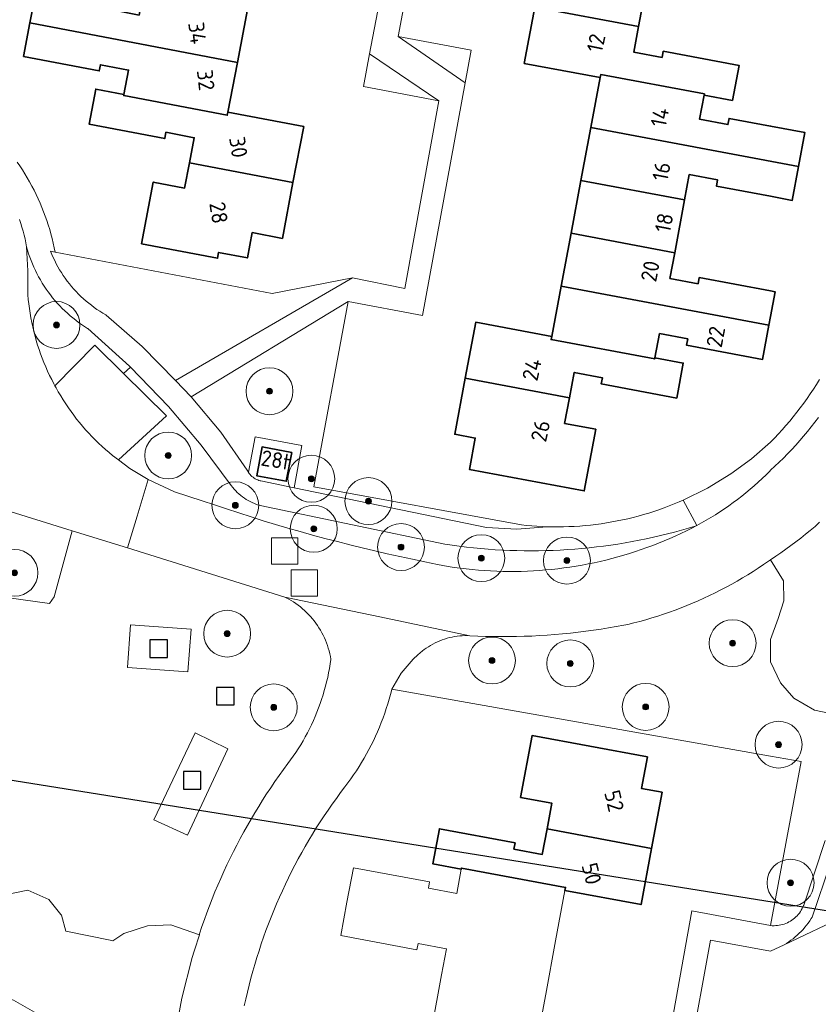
# Model space of a CAD drawing. Extents: x 154222 to 160093, y 456746 to 462495.
# Tile 194 of 254: x 158936 to 159004, y 460721 to 460805. Entities that reach past the tile are written whole.
import ezdxf
from ezdxf.enums import TextEntityAlignment as Align

# ---------------------------------------------------------------- set-up
doc = ezdxf.new("R2010")
doc.units = 0
doc.header["$LTSCALE"] = 0.75
doc.layers.get('0').update_dxf_attribs({"linetype": 'CONTINUOUS'})
doc.layers.get('DEFPOINTS').update_dxf_attribs({"linetype": 'CONTINUOUS'})
for name, color, linetype, lineweight in [('B-XX-GR-BEPLANTING_CULTUUR_BOSPLANTSOEN-GV', 252, 'CONTINUOUS', 18), ('B-XX-GR-BOOM-S', 252, 'CONTINUOUS', 25), ('B-XX-IE-MEUBILAIR_WEGMEUBILAIR-S', 252, 'CONTINUOUS', 25), ('B-XX-OG-BEBOUWING-GV', 6, 'CONTINUOUS', 35), ('B-XX-OG-BEBOUWING-T18', 1, 'CONTINUOUS', 18), ('B-XX-OG-TERREIN_CULTUURSCHEIDING-GV', 252, 'CONTINUOUS', 18), ('B-XX-OG-TERREIN_ERF-GV', 252, 'CONTINUOUS', 18), ('B-XX-OG-WATER_SLOOT-GV', 252, 'CONTINUOUS', 18), ('B-XX-RI-GWA_RIOOLPUT-S', 252, 'CONTINUOUS', 25), ('B-XX-VH-VERHARDING_HALFVERHARDING-GV', 252, 'CONTINUOUS', 18), ('B-XX-VH-VERHARDING_STRAATBAKSTEEN-GV', 252, 'CONTINUOUS', 18), ('B-XX-VH-VERHARDING_TEGEL-GV', 252, 'CONTINUOUS', 18), ('B-XX-VH-VERHARDING_TEGEL_RUBBER-GV', 252, 'CONTINUOUS', 18)]:
    doc.layers.add(name, color=color, linetype=linetype, lineweight=lineweight)
doc.styles.add('NLCS-ISO-M-T18', font='NLCS-ISO.ttf', dxfattribs={"height": 1.8})

# ---------------------------------------------------------------- blocks, each defined once
blk = doc.blocks.new('SRI-PUT_INSPECTIEPUT_RIOOLPUT-SO')
at = {"color": 0, "linetype": 'ByBlock', "lineweight": 18}
blk.add_lwpolyline([(-1.125, -1.125), (1.125, -1.125), (1.125, 1.125), (-1.125, 1.125)], close=True, dxfattribs=at)
blk = doc.blocks.new('SIE-WEG_SPEELTOESTEL-SO')
at = {"flags": 128}
blk.add_lwpolyline([(-0.75, -0.75), (0.75, -0.75), (0.75, 0.75), (-0.75, 0.75)], close=True, dxfattribs=at)
blk = doc.blocks.new('SGR-BOOM_01-SO')
at = {"linetype": 'ByBlock', "lineweight": 18}
h = blk.add_hatch(color=0, dxfattribs=at)
h.dxf.hatch_style = 1
edge = h.paths.add_edge_path()
edge.add_arc((0, 0), 0.25, 0, 360)
at = {"color": 0, "linetype": 'ByBlock', "lineweight": 18}
for radius in [2, 0.25]:
    blk.add_circle((0, 0), radius, dxfattribs=at)

msp = doc.modelspace()

# ---------------------------------------------------------------- linework, layer by layer
at = {"layer": 'B-XX-GR-BEPLANTING_CULTUUR_BOSPLANTSOEN-GV'}
for points in [[(158974.461, 460801.918), (158968.227, 460803.088), (158973.953, 460799.14)], [(158971.72, 460797.613), (158965.806, 460801.61), (158965.276, 460798.839)], [(158938.992, 460784.693), (158938.599, 460784.787), (158938.709, 460784.516), (158938.826, 460784.248), (158938.951, 460783.983), (158939.083, 460783.722), (158939.222, 460783.465), (158939.368, 460783.211), (158939.521, 460782.962), (158939.68, 460782.717), (158939.847, 460782.476), (158940.019, 460782.24), (158940.198, 460782.009), (158940.384, 460781.783), (158940.575, 460781.562), (158940.773, 460781.346), (158940.976, 460781.135), (158941.185, 460780.931), (158941.4, 460780.732), (158941.62, 460780.539), (158941.845, 460780.352), (158942.075, 460780.172), (158942.31, 460779.997), (158942.549, 460779.829), (158942.793, 460779.668), (158943.042, 460779.514), (158943.295, 460779.366), (158943.334, 460779.344), (158946.4, 460776.67), (158949.244, 460773.76), (158964.335, 460782.506), (158957.481, 460781.186)], [(158961.06, 460764.697), (158963.987, 460780.491), (158950.59, 460772.38), (158953.104, 460769.35), (158955.36, 460766.124), (158955.412, 460766.022), (158955.465, 460765.934), (158956.031, 460768.971), (158960.03, 460768.224), (158959.358, 460764.623), (158975.772, 460761.222), (158978.365, 460761.082), (158980.953, 460761.296), (158980.511, 460761.312), (158980.07, 460761.336), (158979.629, 460761.368), (158979.189, 460761.407), (158978.749, 460761.454)], [(158932.568, 460763.398), (158929.771, 460764.32), (158927.131, 460750), (158923.44, 460729.981), (158928.458, 460728.968), (158930.992, 460737.09), (158932.483, 460754.984), (158935.04, 460755.226), (158938.508, 460754.758), (158938.896, 460755.313), (158940.445, 460760.959)]]:
    msp.add_lwpolyline(points, close=True, dxfattribs=at)
for points in [[(159005.105, 460745.379), (159003.739, 460745.667), (159001.983, 460746.674), (159000.839, 460747.989), (159000, 460749.776), (158999.999, 460751.689), (159000, 460751.692), (159000.653, 460753.485), (159001.142, 460754.988), (159001.099, 460756.687), (159000.001, 460758.486), (158999.827, 460758.363), (158999.391, 460758.062), (158998.951, 460757.768), (158998.506, 460757.481), (158998.057, 460757.201), (158997.604, 460756.927), (158997.147, 460756.66), (158996.686, 460756.4), (158996.221, 460756.147), (158995.752, 460755.901), (158995.279, 460755.663), (158994.803, 460755.431), (158994.324, 460755.207), (158993.841, 460754.99), (158993.355, 460754.78), (158992.866, 460754.577), (158992.374, 460754.382), (158991.879, 460754.195), (158991.381, 460754.015), (158990.88, 460753.842), (158990.377, 460753.677), (158989.872, 460753.52), (158989.364, 460753.371), (158988.854, 460753.229), (158988.342, 460753.094), (158987.828, 460752.968), (158987.49, 460752.902), (158986.842, 460752.782), (158986.192, 460752.669), (158985.541, 460752.564), (158984.889, 460752.467), (158984.236, 460752.378), (158983.581, 460752.297), (158982.926, 460752.224), (158982.269, 460752.159), (158981.613, 460752.102), (158980.955, 460752.053), (158980.297, 460752.012), (158979.638, 460751.979), (158978.979, 460751.953), (158978.32, 460751.936), (158977.661, 460751.927), (158977.001, 460751.926), (158976.342, 460751.933), (158975.683, 460751.947), (158975.024, 460751.97), (158974.365, 460752.001), (158974.146, 460752.009), (158973.927, 460752.008), (158973.708, 460752), (158973.49, 460751.984), (158973.272, 460751.959), (158973.055, 460751.927), (158972.84, 460751.887), (158972.626, 460751.839), (158972.414, 460751.783), (158972.205, 460751.72), (158971.998, 460751.648), (158971.793, 460751.57), (158971.592, 460751.484), (158971.394, 460751.391), (158971.199, 460751.29), (158971.008, 460751.183), (158970.821, 460751.068), (158970.639, 460750.947), (158970.461, 460750.819), (158970.32, 460750.711), (158969.908, 460750.367), (158969.516, 460749.999), (158968.503, 460748.799), (158967.697, 460747.45), (159000, 460741.727), (159002.604, 460741.266), (159000.003, 460727.294), (159000.15, 460727.282), (159000.297, 460727.279), (159000.444, 460727.283), (159000.591, 460727.295), (159000.737, 460727.315), (159000.882, 460727.343), (159001.024, 460727.38), (159001.165, 460727.423), (159001.303, 460727.474), (159001.438, 460727.533), (159001.57, 460727.599), (159001.698, 460727.672), (159001.822, 460727.751), (159001.941, 460727.838), (159002.056, 460727.931), (159002.165, 460728.029), (159002.269, 460728.134), (159002.367, 460728.244), (159002.458, 460728.359), (159002.544, 460728.479), (159002.622, 460728.604), (159002.694, 460728.732), (159002.759, 460728.865), (159002.817, 460729), (159002.827, 460729.027), (159004.659, 460734.539)], [(159005.115, 460732.602), (159003.538, 460727.995), (159003.474, 460727.89), (159003.347, 460727.696), (159003.214, 460727.506), (159003.074, 460727.321), (159002.928, 460727.141), (159002.775, 460726.965), (159002.617, 460726.796), (159002.453, 460726.631), (159002.284, 460726.473), (159002.109, 460726.321), (159001.929, 460726.174), (159001.744, 460726.034), (159001.555, 460725.9), (159001.36, 460725.773), (159001.162, 460725.653), (159006.433, 460728.144)]]:
    msp.add_lwpolyline(points, dxfattribs=at)
at = {"layer": 'B-XX-OG-BEBOUWING-GV'}
for points in [[(158989.589, 460808.446), (158980.751, 460810.103), (158979.902, 460805.592), (158988.745, 460803.935)], [(158943.837, 460805.91), (158937.381, 460807.137), (158936.831, 460804.244), (158954.523, 460800.882), (158955.382, 460805.387), (158946.553, 460807.065), (158946.146, 460804.923), (158943.736, 460805.38)], [(158988.745, 460803.935), (158979.902, 460805.592), (158979, 460800.795), (158985.466, 460799.583), (158985.515, 460799.847), (158994.358, 460798.19), (158994.34, 460798.093), (158996.752, 460797.641), (158997.311, 460800.622), (158990.848, 460801.833), (158990.749, 460801.304), (158988.337, 460801.756)], [(158954.523, 460800.882), (158936.831, 460804.244), (158936.287, 460801.387), (158942.742, 460800.16), (158942.842, 460800.689), (158945.252, 460800.231), (158944.855, 460798.152), (158944.836, 460798.054), (158953.664, 460796.376), (158953.715, 460796.645)], [(158994.358, 460798.19), (158985.515, 460799.847), (158985.466, 460799.583), (158984.671, 460795.337), (159002.397, 460792.015), (159002.937, 460794.897), (159000, 460795.448), (158996.465, 460796.111), (158996.366, 460795.581), (158993.954, 460796.034), (158994.34, 460798.093)], [(158944.855, 460798.152), (158942.449, 460798.612), (158941.879, 460795.626), (158948.334, 460794.395), (158948.435, 460794.926), (158950.845, 460794.466), (158950.434, 460792.311), (158959.269, 460790.632), (158960.18, 460795.412), (158953.715, 460796.645), (158953.664, 460796.376), (158944.836, 460798.054)], [(159002.397, 460792.015), (158984.671, 460795.337), (158983.826, 460790.826), (158992.669, 460789.169), (158993.071, 460791.317), (158995.483, 460790.864), (158995.382, 460790.335), (159000, 460789.469), (159001.855, 460789.122)], [(158959.269, 460790.632), (158950.434, 460792.311), (158950.025, 460790.165), (158947.346, 460790.674), (158946.35, 460785.423), (158952.834, 460784.192), (158952.927, 460784.683), (158955.386, 460784.217), (158955.795, 460786.367), (158958.362, 460785.878)], [(158992.669, 460789.169), (158983.826, 460790.826), (158982.981, 460786.314), (158991.824, 460784.657)], [(158991.824, 460784.657), (158982.981, 460786.314), (158982.136, 460781.803), (158999.861, 460778.482), (159000, 460779.226), (159000.394, 460781.329), (159000, 460781.403), (158993.925, 460782.539), (158993.825, 460782.011), (158991.413, 460782.463)], [(158999.861, 460778.482), (158982.136, 460781.803), (158981.334, 460777.518), (158981.284, 460777.253), (158990.127, 460775.597), (158990.145, 460775.696), (158990.531, 460777.756), (158992.943, 460777.304), (158992.844, 460776.774), (158999.315, 460775.562)], [(158981.334, 460777.518), (158974.86, 460778.731), (158973.964, 460773.955), (158982.847, 460772.287), (158983.252, 460774.45), (158985.664, 460773.998), (158985.565, 460773.467), (158992, 460772.263), (158992.557, 460775.244), (158990.145, 460775.696), (158990.127, 460775.597), (158981.284, 460777.253)], [(158982.847, 460772.287), (158973.964, 460773.955), (158973.069, 460769.18), (158974.817, 460768.855), (158974.316, 460766.186), (158984.112, 460764.35), (158985.094, 460769.602), (158982.438, 460770.101)], [(158959.156, 460767.626), (158956.63, 460768.097), (158956.173, 460765.643), (158958.699, 460765.172)], [(158989.493, 460741.664), (158979.66, 460743.494), (158978.681, 460738.223), (158981.347, 460737.725), (158980.939, 460735.53), (158989.856, 460733.868), (158990.748, 460738.661), (158988.994, 460738.986)], [(158978.213, 460734.343), (158971.753, 460735.542), (158971.198, 460732.55), (158973.619, 460732.1), (158973.637, 460732.198), (158982.513, 460730.547), (158982.464, 460730.282), (158988.963, 460729.073), (158989.856, 460733.868), (158980.939, 460735.53), (158980.535, 460733.359), (158978.114, 460733.809)]]:
    msp.add_lwpolyline(points, close=True, dxfattribs=at)
at = {"layer": 'B-XX-OG-TERREIN_CULTUURSCHEIDING-GV'}
for points in [[(158936.632, 460784.861), (158936.548, 460785.156), (158936.646, 460783.118), (158936.647, 460781.078), (158936.684, 460780.681), (158936.729, 460780.286), (158936.783, 460779.891), (158936.844, 460779.497), (158936.913, 460779.105), (158936.99, 460778.714), (158937.074, 460778.325), (158937.167, 460777.938), (158937.267, 460777.552), (158937.375, 460777.169), (158937.491, 460776.788), (158937.614, 460776.409), (158937.745, 460776.033), (158937.883, 460775.659), (158938.029, 460775.288), (158938.182, 460774.921), (158938.343, 460774.556), (158938.511, 460774.195), (158938.686, 460773.837), (158938.868, 460773.483), (158938.956, 460773.319), (158942.37, 460776.777), (158944.826, 460774.354), (158945.408, 460774.902), (158945.325, 460774.988), (158941.766, 460778.198), (158941.748, 460778.209), (158941.488, 460778.373), (158941.234, 460778.543), (158940.983, 460778.72), (158940.738, 460778.903), (158940.497, 460779.093), (158940.261, 460779.289), (158940.031, 460779.491), (158939.806, 460779.698), (158939.586, 460779.912), (158939.372, 460780.131), (158939.164, 460780.356), (158938.961, 460780.587), (158938.765, 460780.822), (158938.575, 460781.063), (158938.391, 460781.308), (158938.214, 460781.558), (158938.044, 460781.813), (158937.88, 460782.072), (158937.723, 460782.335), (158937.573, 460782.602), (158937.429, 460782.873), (158937.293, 460783.148), (158937.165, 460783.426), (158937.043, 460783.707), (158936.929, 460783.991), (158936.822, 460784.279), (158936.723, 460784.569)], [(158948.653, 460771.539), (158945.408, 460774.902), (158944.826, 460774.354), (158948.475, 460770.755), (158944.377, 460766.995), (158945.351, 460766.273), (158946.911, 460765.325), (158949.166, 460764.272), (158951.535, 460763.509), (158952.57, 460763.154), (158953.608, 460762.807), (158954.649, 460762.467), (158955.692, 460762.135), (158956.737, 460761.811), (158957.785, 460761.494), (158958.835, 460761.185), (158959.887, 460760.884), (158960.942, 460760.59), (158961.998, 460760.304), (158963.057, 460760.026), (158964.117, 460759.756), (158965.18, 460759.493), (158966.244, 460759.238), (158967.31, 460758.991), (158968.378, 460758.751), (158969.448, 460758.52), (158970.519, 460758.296), (158971.593, 460758.08), (158972.495, 460757.905), (158973.011, 460757.827), (158973.528, 460757.756), (158974.046, 460757.694), (158974.565, 460757.639), (158975.085, 460757.593), (158975.606, 460757.554), (158976.127, 460757.524), (158976.648, 460757.501), (158977.17, 460757.487), (158977.692, 460757.48), (158978.214, 460757.481), (158978.736, 460757.491), (158979.258, 460757.508), (158979.779, 460757.534), (158980.3, 460757.567), (158980.82, 460757.609), (158981.34, 460757.658), (158981.859, 460757.715), (158982.376, 460757.78), (158982.893, 460757.854), (158983.409, 460757.935), (158983.923, 460758.024), (158984.436, 460758.121), (158984.947, 460758.225), (158985.457, 460758.338), (158985.965, 460758.458), (158986.471, 460758.586), (158986.975, 460758.722), (158987.477, 460758.866), (158987.976, 460759.017), (158988.473, 460759.176), (158988.968, 460759.342), (158989.46, 460759.516), (158989.95, 460759.698), (158990.436, 460759.887), (158990.92, 460760.083), (158991.4, 460760.287), (158991.878, 460760.498), (158992.352, 460760.717), (158992.822, 460760.942), (158993.289, 460761.175), (158993.712, 460761.394), (158993.584, 460761.354), (158992.994, 460761.176), (158992.4, 460761.006), (158991.805, 460760.843), (158991.208, 460760.688), (158990.609, 460760.541), (158990.008, 460760.402), (158989.405, 460760.27), (158988.8, 460760.146), (158988.194, 460760.03), (158987.587, 460759.922), (158986.978, 460759.822), (158986.367, 460759.73), (158985.756, 460759.646), (158985.144, 460759.569), (158984.53, 460759.501), (158983.916, 460759.44), (158983.302, 460759.387), (158982.686, 460759.343), (158982.07, 460759.306), (158981.454, 460759.278), (158980.837, 460759.257), (158980.22, 460759.244), (158979.603, 460759.24), (158978.986, 460759.243), (158978.369, 460759.255), (158977.752, 460759.274), (158977.135, 460759.301), (158976.519, 460759.337), (158975.904, 460759.38), (158975.289, 460759.431), (158974.675, 460759.49), (158974.061, 460759.558), (158973.449, 460759.633), (158972.837, 460759.716), (158972.227, 460759.807), (158956.475, 460763.094), (158956.338, 460763.136), (158956.155, 460763.199), (158955.974, 460763.27), (158955.796, 460763.348), (158955.621, 460763.433), (158955.451, 460763.526), (158955.284, 460763.625), (158955.121, 460763.732), (158954.963, 460763.844), (158954.81, 460763.964), (158954.661, 460764.089), (158954.518, 460764.221), (158954.381, 460764.358), (158954.249, 460764.501), (158954.124, 460764.649), (158954.004, 460764.802), (158951.433, 460768.254)], [(158945.161, 460749.292), (158945.421, 460752.931), (158950.573, 460752.569), (158950.304, 460748.911)], [(158947.412, 460736.317), (158950.92, 460743.713), (158953.721, 460742.361), (158950.27, 460735.011)]]:
    msp.add_lwpolyline(points, close=True, dxfattribs=at)
for points in [[(159004.189, 460761.672), (159003.793, 460761.326), (159003.391, 460760.985), (159002.984, 460760.65), (159002.573, 460760.322), (159002.156, 460760), (159001.734, 460759.684), (159001.308, 460759.375), (159000.877, 460759.072), (159000.441, 460758.776), (159000.001, 460758.486), (159001.099, 460756.687), (159001.142, 460754.988), (159000.653, 460753.485), (159000, 460751.692), (158999.999, 460751.689), (159000, 460749.776), (159000.839, 460747.989), (159001.983, 460746.674), (159003.739, 460745.667), (159005.105, 460745.379)], [(158934.585, 460729.869), (158936.647, 460730.316), (158938.458, 460729.522), (158939.476, 460728.235), (158939.512, 460728.189), (158939.898, 460726.806), (158943.672, 460726.05), (158943.913, 460726.002), (158944.854, 460726.602), (158946.856, 460727.258), (158948.864, 460727.34), (158951.281, 460726.515), (158951.309, 460726.6), (158951.507, 460727.199), (158951.714, 460727.795), (158951.927, 460728.389), (158952.148, 460728.98), (158952.377, 460729.568), (158952.613, 460730.153), (158952.857, 460730.735), (158953.108, 460731.314), (158953.366, 460731.89), (158953.632, 460732.462), (158953.905, 460733.032), (158954.185, 460733.597), (158954.472, 460734.159), (158954.766, 460734.717), (158955.067, 460735.271), (158955.375, 460735.822), (158955.691, 460736.369), (158956.013, 460736.911), (158956.342, 460737.45), (158956.678, 460737.984), (158957.02, 460738.514), (158957.369, 460739.039), (158957.725, 460739.56), (158958.088, 460740.077), (158958.457, 460740.589), (158958.832, 460741.096), (158959.064, 460741.408), (158959.289, 460741.725), (158959.507, 460742.047), (158959.719, 460742.373), (158959.925, 460742.703), (158960.123, 460743.038), (158960.314, 460743.376), (158960.499, 460743.718), (158960.676, 460744.065), (158960.846, 460744.414), (158961.009, 460744.767), (158961.165, 460745.124), (158961.313, 460745.483), (158961.454, 460745.845), (158961.588, 460746.211), (158961.713, 460746.579), (158961.832, 460746.949), (158961.942, 460747.322), (158962.045, 460747.697), (158962.14, 460748.074), (158962.228, 460748.453), (158962.307, 460748.833), (158962.379, 460749.216), (158962.443, 460749.599), (158962.499, 460749.984), (158962.501, 460749.999), (158962.458, 460750.235), (158962.408, 460750.47), (158962.349, 460750.703), (158962.283, 460750.933), (158962.209, 460751.162), (158962.128, 460751.388), (158962.039, 460751.611), (158961.943, 460751.83), (158961.84, 460752.047), (158961.729, 460752.26), (158961.611, 460752.469), (158961.487, 460752.674), (158961.356, 460752.875), (158961.218, 460753.072), (158961.073, 460753.263), (158960.923, 460753.45), (158960.766, 460753.632), (158960.603, 460753.808), (158960.434, 460753.979), (158960.26, 460754.144), (158960.08, 460754.303), (158959.896, 460754.456), (158959.706, 460754.603), (158959.511, 460754.744), (158959.312, 460754.878), (158959.108, 460755.005), (158958.901, 460755.125), (158958.689, 460755.238), (158958.575, 460755.296), (158945.151, 460759.502), (158940.445, 460760.959), (158938.896, 460755.313), (158938.508, 460754.758), (158935.04, 460755.226)]]:
    msp.add_lwpolyline(points, dxfattribs=at)
at = {"layer": 'B-XX-OG-TERREIN_ERF-GV'}
for points in [[(158971.072, 460818.275), (158968.227, 460803.088), (158974.461, 460801.918), (158973.953, 460799.14), (158970.327, 460779.305), (158963.987, 460780.491), (158961.06, 460764.697), (158978.749, 460761.454), (158979.189, 460761.407), (158979.629, 460761.368), (158980.07, 460761.336), (158980.511, 460761.312), (158980.953, 460761.296), (158981.415, 460761.286), (158981.876, 460761.284), (158982.338, 460761.29), (158982.799, 460761.304), (158983.26, 460761.325), (158983.721, 460761.355), (158984.181, 460761.393), (158984.641, 460761.439), (158985.099, 460761.493), (158985.557, 460761.554), (158986.013, 460761.624), (158986.468, 460761.702), (158986.922, 460761.787), (158987.374, 460761.88), (158987.824, 460761.981), (158988.273, 460762.09), (158988.72, 460762.207), (158989.164, 460762.331), (158989.607, 460762.463), (158990.047, 460762.603), (158990.484, 460762.75), (158990.919, 460762.905), (158991.351, 460763.067), (158991.781, 460763.237), (158992.207, 460763.414), (158992.545, 460763.561), (158994.63, 460764.595), (158996.617, 460765.806), (158998.362, 460767.09), (158999.999, 460768.511), (159000.336, 460768.857), (159000.669, 460769.209), (159000.996, 460769.567), (159001.317, 460769.931), (159001.632, 460770.299), (159001.94, 460770.673), (159002.243, 460771.052), (159002.539, 460771.436), (159002.829, 460771.824), (159003.112, 460772.217), (159003.389, 460772.615), (159003.659, 460773.018), (159003.923, 460773.424), (159004.179, 460773.836)], [(158935.742, 460792.387), (158935.968, 460792.057), (158936.188, 460791.721), (158936.4, 460791.382), (158936.606, 460791.038), (158936.805, 460790.69), (158936.997, 460790.338), (158937.182, 460789.983), (158937.359, 460789.624), (158937.53, 460789.261), (158937.693, 460788.895), (158937.849, 460788.526), (158937.997, 460788.154), (158938.139, 460787.779), (158938.272, 460787.401), (158938.398, 460787.021), (158938.516, 460786.638), (158938.627, 460786.253), (158938.73, 460785.866), (158938.825, 460785.477), (158938.912, 460785.086), (158938.992, 460784.693), (158957.481, 460781.186), (158964.335, 460782.506), (158968.798, 460781.601), (158971.72, 460797.613), (158965.276, 460798.839), (158965.806, 460801.61), (158968.728, 460816.881)], [(158989.589, 460808.446), (158988.745, 460803.935), (158988.337, 460801.756), (158990.749, 460801.304), (158990.848, 460801.833), (158997.311, 460800.622), (158996.752, 460797.641), (158994.34, 460798.093), (158993.954, 460796.034), (158996.366, 460795.581), (158996.465, 460796.111), (159000, 460795.448), (159002.937, 460794.897), (159002.397, 460792.015), (159001.855, 460789.122), (159000, 460789.469), (158995.382, 460790.335), (158995.483, 460790.864), (158993.071, 460791.317), (158992.669, 460789.169), (158991.824, 460784.657), (158991.413, 460782.463), (158993.825, 460782.011), (158993.925, 460782.539), (159000, 460781.403), (159000.394, 460781.329), (159000, 460779.226), (158999.861, 460778.482), (158999.315, 460775.562), (158992.844, 460776.774), (158992.943, 460777.304), (158990.531, 460777.756), (158990.145, 460775.696), (158992.557, 460775.244), (158992, 460772.263), (158985.565, 460773.467), (158985.664, 460773.998), (158983.252, 460774.45), (158982.847, 460772.287), (158982.438, 460770.101), (158985.094, 460769.602), (158984.112, 460764.35), (158974.316, 460766.186), (158974.817, 460768.855), (158973.069, 460769.18), (158973.964, 460773.955), (158974.86, 460778.731), (158981.334, 460777.518), (158982.136, 460781.803), (158982.981, 460786.314), (158983.826, 460790.826), (158984.671, 460795.337), (158985.466, 460799.583), (158979, 460800.795), (158979.902, 460805.592)], [(158955.382, 460805.387), (158954.523, 460800.882), (158953.715, 460796.645), (158960.18, 460795.412), (158959.269, 460790.632), (158958.362, 460785.878), (158955.795, 460786.367), (158955.386, 460784.217), (158952.927, 460784.683), (158952.834, 460784.192), (158946.35, 460785.423), (158947.346, 460790.674), (158950.025, 460790.165), (158950.434, 460792.311), (158950.845, 460794.466), (158948.435, 460794.926), (158948.334, 460794.395), (158941.879, 460795.626), (158942.449, 460798.612), (158944.855, 460798.152), (158945.252, 460800.231), (158942.842, 460800.689), (158942.742, 460800.16), (158936.287, 460801.387), (158936.831, 460804.244), (158937.381, 460807.137)], [(158990.55, 460713.326), (158993.273, 460728.546), (159000, 460727.294), (159000.003, 460727.294), (159002.604, 460741.266), (159000, 460741.727), (158967.697, 460747.45), (158967.688, 460747.411), (158967.584, 460747.003), (158967.472, 460746.596), (158967.352, 460746.192), (158967.225, 460745.79), (158967.09, 460745.39), (158966.948, 460744.994), (158966.798, 460744.6), (158966.641, 460744.208), (158966.477, 460743.82), (158966.304, 460743.435), (158966.125, 460743.054), (158965.939, 460742.676), (158965.745, 460742.301), (158965.545, 460741.931), (158965.337, 460741.564), (158965.122, 460741.201), (158964.901, 460740.842), (158964.673, 460740.488), (158964.438, 460740.138), (158964.196, 460739.792), (158963.948, 460739.451), (158963.694, 460739.115), (158963.327, 460738.629), (158962.966, 460738.137), (158962.611, 460737.641), (158962.263, 460737.141), (158961.922, 460736.636), (158961.587, 460736.126), (158961.259, 460735.613), (158960.938, 460735.095), (158960.623, 460734.572), (158960.316, 460734.046), (158960.015, 460733.516), (158959.722, 460732.981), (158959.435, 460732.443), (158959.155, 460731.902), (158958.883, 460731.356), (158958.618, 460730.807), (158958.36, 460730.255), (158958.109, 460729.699), (158957.866, 460729.141), (158957.63, 460728.578), (158957.401, 460728.013), (158957.18, 460727.445), (158956.966, 460726.874), (158956.76, 460726.301), (158956.561, 460725.724), (158956.37, 460725.146), (158956.187, 460724.564), (158956.011, 460723.981), (158955.843, 460723.394), (158955.682, 460722.806), (158955.53, 460722.216), (158955.385, 460721.624), (158955.248, 460721.03), (158955.118, 460720.435)], [(158971.104, 460718.575), (158971.945, 460723.102), (158972.355, 460725.306), (158969.934, 460725.757), (158969.834, 460725.228), (158963.34, 460726.434), (158963.872, 460729.291), (158964.417, 460732.223), (158970.912, 460731.015), (158970.813, 460730.482), (158973.235, 460730.031), (158973.619, 460732.1), (158971.198, 460732.55), (158971.753, 460735.542), (158978.213, 460734.343), (158978.114, 460733.809), (158980.535, 460733.359), (158980.939, 460735.53), (158981.347, 460737.725), (158978.681, 460738.223), (158979.66, 460743.494), (158989.493, 460741.664), (158988.994, 460738.986), (158990.748, 460738.661), (158989.856, 460733.868), (158988.963, 460729.073), (158982.464, 460730.282), (158981.664, 460725.979), (158980.822, 460721.451), (158979.98, 460716.924)]]:
    msp.add_lwpolyline(points, dxfattribs=at)
at = {"layer": 'B-XX-OG-WATER_SLOOT-GV'}
msp.add_lwpolyline([(158938.407, 460719.221), (158935.424, 460720.929), (158932.764, 460721.892), (158926.633, 460723.089), (158922.324, 460723.929), (158921.583, 460724.074), (158918.844, 460724.352), (158914.674, 460724.871), (158911.592, 460724.887), (158897.373, 460724.103), (158880.133, 460723.558), (158880.054, 460722.228), (158874.797, 460722.484)], dxfattribs=at)
at = {"layer": 'B-XX-VH-VERHARDING_HALFVERHARDING-GV'}
for points in [[(158968.728, 460816.881), (158965.806, 460801.61), (158971.72, 460797.613), (158968.798, 460781.601), (158964.335, 460782.506), (158949.244, 460773.76), (158950.59, 460772.38), (158963.987, 460780.491), (158970.327, 460779.305), (158973.953, 460799.14), (158968.227, 460803.088), (158971.072, 460818.275)], [(159004.659, 460734.539), (159002.827, 460729.027), (159002.817, 460729), (159002.759, 460728.865), (159002.694, 460728.732), (159002.622, 460728.604), (159002.544, 460728.479), (159002.458, 460728.359), (159002.367, 460728.244), (159002.269, 460728.134), (159002.165, 460728.029), (159002.056, 460727.931), (159001.941, 460727.838), (159001.822, 460727.751), (159001.698, 460727.672), (159001.57, 460727.599), (159001.438, 460727.533), (159001.303, 460727.474), (159001.165, 460727.423), (159001.024, 460727.38), (159000.882, 460727.343), (159000.737, 460727.315), (159000.591, 460727.295), (159000.444, 460727.283), (159000.297, 460727.279), (159000.15, 460727.282), (159000.003, 460727.294), (159000, 460727.294), (158993.273, 460728.546), (158990.55, 460713.326)], [(158993.095, 460716.202), (158994.887, 460726.034), (159000, 460725.104), (159000.009, 460725.108), (159001.162, 460725.653), (159001.36, 460725.773), (159001.555, 460725.9), (159001.744, 460726.034), (159001.929, 460726.174), (159002.109, 460726.321), (159002.284, 460726.473), (159002.453, 460726.631), (159002.617, 460726.796), (159002.775, 460726.965), (159002.928, 460727.141), (159003.074, 460727.321), (159003.214, 460727.506), (159003.347, 460727.696), (159003.474, 460727.89), (159003.538, 460727.995), (159005.115, 460732.602)]]:
    msp.add_lwpolyline(points, dxfattribs=at)
at = {"layer": 'B-XX-VH-VERHARDING_STRAATBAKSTEEN-GV'}
for points in [[(158935.94, 460787.486), (158936.05, 460787.159), (158936.152, 460786.83), (158936.247, 460786.499), (158936.334, 460786.166), (158936.413, 460785.831), (158936.484, 460785.494), (158936.548, 460785.156), (158936.632, 460784.861), (158936.723, 460784.569), (158936.822, 460784.279), (158936.929, 460783.991), (158937.043, 460783.707), (158937.165, 460783.426), (158937.293, 460783.148), (158937.429, 460782.873), (158937.573, 460782.602), (158937.723, 460782.335), (158937.88, 460782.072), (158938.044, 460781.813), (158938.214, 460781.558), (158938.391, 460781.308), (158938.575, 460781.063), (158938.765, 460780.822), (158938.961, 460780.587), (158939.164, 460780.356), (158939.372, 460780.131), (158939.586, 460779.912), (158939.806, 460779.698), (158940.031, 460779.491), (158940.261, 460779.289), (158940.497, 460779.093), (158940.738, 460778.903), (158940.983, 460778.72), (158941.234, 460778.543), (158941.488, 460778.373), (158941.748, 460778.209), (158941.766, 460778.198), (158945.325, 460774.988), (158945.408, 460774.902), (158948.653, 460771.539), (158951.433, 460768.254), (158954.004, 460764.802), (158954.124, 460764.649), (158954.249, 460764.501), (158954.381, 460764.358), (158954.518, 460764.221), (158954.661, 460764.089), (158954.81, 460763.964), (158954.963, 460763.844), (158955.121, 460763.732), (158955.284, 460763.625), (158955.451, 460763.526), (158955.621, 460763.433), (158955.796, 460763.348), (158955.974, 460763.27), (158956.155, 460763.199), (158956.338, 460763.136), (158956.475, 460763.094), (158972.227, 460759.807), (158972.837, 460759.716), (158973.449, 460759.633), (158974.061, 460759.558), (158974.675, 460759.49), (158975.289, 460759.431), (158975.904, 460759.38), (158976.519, 460759.337), (158977.135, 460759.301), (158977.752, 460759.274), (158978.369, 460759.255), (158978.986, 460759.243), (158979.603, 460759.24), (158980.22, 460759.244), (158980.837, 460759.257), (158981.454, 460759.278), (158982.07, 460759.306), (158982.686, 460759.343), (158983.302, 460759.387), (158983.916, 460759.44), (158984.53, 460759.501), (158985.144, 460759.569), (158985.756, 460759.646), (158986.367, 460759.73), (158986.978, 460759.822), (158987.587, 460759.922), (158988.194, 460760.03), (158988.8, 460760.146), (158989.405, 460760.27), (158990.008, 460760.402), (158990.609, 460760.541), (158991.208, 460760.688), (158991.805, 460760.843), (158992.4, 460761.006), (158992.994, 460761.176), (158993.584, 460761.354), (158993.712, 460761.394), (158992.545, 460763.561), (158992.207, 460763.414), (158991.781, 460763.237), (158991.351, 460763.067), (158990.919, 460762.905), (158990.484, 460762.75), (158990.047, 460762.603), (158989.607, 460762.463), (158989.164, 460762.331), (158988.72, 460762.207), (158988.273, 460762.09), (158987.824, 460761.981), (158987.374, 460761.88), (158986.922, 460761.787), (158986.468, 460761.702), (158986.013, 460761.624), (158985.557, 460761.554), (158985.099, 460761.493), (158984.641, 460761.439), (158984.181, 460761.393), (158983.721, 460761.355), (158983.26, 460761.325), (158982.799, 460761.304), (158982.338, 460761.29), (158981.876, 460761.284), (158981.415, 460761.286), (158980.953, 460761.296), (158978.365, 460761.082), (158975.772, 460761.222), (158959.358, 460764.623), (158956.533, 460765.208), (158956.479, 460765.22), (158956.368, 460765.249), (158956.26, 460765.286), (158956.154, 460765.331), (158956.052, 460765.383), (158955.954, 460765.442), (158955.86, 460765.507), (158955.771, 460765.579), (158955.687, 460765.657), (158955.609, 460765.741), (158955.537, 460765.83), (158955.471, 460765.924), (158955.465, 460765.934), (158955.412, 460766.022), (158955.36, 460766.124), (158953.104, 460769.35), (158950.59, 460772.38), (158949.244, 460773.76), (158946.4, 460776.67), (158943.334, 460779.344), (158943.295, 460779.366), (158943.042, 460779.514), (158942.793, 460779.668), (158942.549, 460779.829), (158942.31, 460779.997), (158942.075, 460780.172), (158941.845, 460780.352), (158941.62, 460780.539), (158941.4, 460780.732), (158941.185, 460780.931), (158940.976, 460781.135), (158940.773, 460781.346), (158940.575, 460781.562), (158940.384, 460781.783), (158940.198, 460782.009), (158940.019, 460782.24), (158939.847, 460782.476), (158939.68, 460782.717), (158939.521, 460782.962), (158939.368, 460783.211), (158939.222, 460783.465), (158939.083, 460783.722), (158938.951, 460783.983), (158938.826, 460784.248), (158938.709, 460784.516), (158938.599, 460784.787), (158938.992, 460784.693), (158938.912, 460785.086), (158938.825, 460785.477), (158938.73, 460785.866), (158938.627, 460786.253), (158938.516, 460786.638), (158938.398, 460787.021), (158938.272, 460787.401), (158938.139, 460787.779), (158937.997, 460788.154), (158937.849, 460788.526), (158937.693, 460788.895), (158937.53, 460789.261), (158937.359, 460789.624), (158937.182, 460789.983), (158936.997, 460790.338), (158936.805, 460790.69), (158936.606, 460791.038), (158936.4, 460791.382), (158936.188, 460791.721), (158935.968, 460792.057), (158935.742, 460792.387)], [(158932.568, 460763.398), (158940.445, 460760.959), (158945.151, 460759.502), (158945.968, 460762.204), (158946.911, 460765.325), (158945.351, 460766.273), (158944.377, 460766.995), (158943.883, 460767.361), (158943.576, 460767.616), (158943.275, 460767.877), (158942.979, 460768.144), (158942.689, 460768.416), (158942.404, 460768.695), (158942.125, 460768.979), (158941.852, 460769.269), (158941.584, 460769.564), (158941.322, 460769.864), (158941.067, 460770.17), (158940.818, 460770.48), (158940.575, 460770.796), (158940.338, 460771.116), (158940.108, 460771.442), (158939.884, 460771.771), (158939.668, 460772.105), (158939.457, 460772.444), (158939.254, 460772.786), (158939.058, 460773.133), (158938.956, 460773.319), (158938.868, 460773.483), (158938.686, 460773.837), (158938.511, 460774.195), (158938.343, 460774.556), (158938.182, 460774.921), (158938.029, 460775.288), (158937.883, 460775.659), (158937.745, 460776.033), (158937.614, 460776.409), (158937.491, 460776.788), (158937.375, 460777.169), (158937.267, 460777.552), (158937.167, 460777.938), (158937.074, 460778.325), (158936.99, 460778.714), (158936.913, 460779.105), (158936.844, 460779.497), (158936.783, 460779.891), (158936.729, 460780.286), (158936.684, 460780.681), (158936.647, 460781.078), (158936.646, 460783.118), (158936.548, 460785.156), (158936.484, 460785.494), (158936.413, 460785.831), (158936.334, 460786.166), (158936.247, 460786.499), (158936.152, 460786.83), (158936.05, 460787.159), (158935.94, 460787.486)], [(159004.179, 460773.836), (159003.923, 460773.424), (159003.659, 460773.018), (159003.389, 460772.615), (159003.112, 460772.217), (159002.829, 460771.824), (159002.539, 460771.436), (159002.243, 460771.052), (159001.94, 460770.673), (159001.632, 460770.299), (159001.317, 460769.931), (159000.996, 460769.567), (159000.669, 460769.209), (159000.336, 460768.857), (158999.999, 460768.511), (158998.362, 460767.09), (158996.617, 460765.806), (158994.63, 460764.595), (158992.545, 460763.561), (158993.712, 460761.394), (158994.114, 460761.615), (158994.513, 460761.843), (158994.907, 460762.077), (158995.297, 460762.319), (158995.683, 460762.567), (158996.065, 460762.822), (158996.442, 460763.083), (158996.814, 460763.352), (158997.182, 460763.626), (158997.545, 460763.907), (158997.903, 460764.194), (158998.255, 460764.488), (158998.603, 460764.787), (158998.946, 460765.093), (158999.282, 460765.404), (158999.614, 460765.721), (158999.94, 460766.044), (158999.999, 460766.104), (159000.372, 460766.449), (159000.739, 460766.799), (159001.1, 460767.155), (159001.456, 460767.517), (159001.806, 460767.885), (159002.15, 460768.258), (159002.488, 460768.636), (159002.821, 460769.019), (159003.147, 460769.408), (159003.467, 460769.802), (159003.781, 460770.201), (159004.088, 460770.605)], [(159004.088, 460770.605), (159003.781, 460770.201), (159003.467, 460769.802), (159003.147, 460769.408), (159002.821, 460769.019), (159002.488, 460768.636), (159002.15, 460768.258), (159001.806, 460767.885), (159001.456, 460767.517), (159001.1, 460767.155), (159000.739, 460766.799), (159000.372, 460766.449), (158999.999, 460766.104), (158999.94, 460766.044), (158999.614, 460765.721), (158999.282, 460765.404), (158998.946, 460765.093), (158998.603, 460764.787), (158998.255, 460764.488), (158997.903, 460764.194), (158997.545, 460763.907), (158997.182, 460763.626), (158996.814, 460763.352), (158996.442, 460763.083), (158996.065, 460762.822), (158995.683, 460762.567), (158995.297, 460762.319), (158994.907, 460762.077), (158994.513, 460761.843), (158994.114, 460761.615), (158993.712, 460761.394), (158993.289, 460761.175), (158992.822, 460760.942), (158992.352, 460760.717), (158991.878, 460760.498), (158991.4, 460760.287), (158990.92, 460760.083), (158990.436, 460759.887), (158989.95, 460759.698), (158989.46, 460759.516), (158988.968, 460759.342), (158988.473, 460759.176), (158987.976, 460759.017), (158987.477, 460758.866), (158986.975, 460758.722), (158986.471, 460758.586), (158985.965, 460758.458), (158985.457, 460758.338), (158984.947, 460758.225), (158984.436, 460758.121), (158983.923, 460758.024), (158983.409, 460757.935), (158982.893, 460757.854), (158982.376, 460757.78), (158981.859, 460757.715), (158981.34, 460757.658), (158980.82, 460757.609), (158980.3, 460757.567), (158979.779, 460757.534), (158979.258, 460757.508), (158978.736, 460757.491), (158978.214, 460757.481), (158977.692, 460757.48), (158977.17, 460757.487), (158976.648, 460757.501), (158976.127, 460757.524), (158975.606, 460757.554), (158975.085, 460757.593), (158974.565, 460757.639), (158974.046, 460757.694), (158973.528, 460757.756), (158973.011, 460757.827), (158972.495, 460757.905), (158971.593, 460758.08), (158970.519, 460758.296), (158969.448, 460758.52), (158968.378, 460758.751), (158967.31, 460758.991), (158966.244, 460759.238), (158965.18, 460759.493), (158964.117, 460759.756), (158963.057, 460760.026), (158961.998, 460760.304), (158960.942, 460760.59), (158959.887, 460760.884), (158958.835, 460761.185), (158957.785, 460761.494), (158956.737, 460761.811), (158955.692, 460762.135), (158954.649, 460762.467), (158953.608, 460762.807), (158952.57, 460763.154), (158951.535, 460763.509), (158949.166, 460764.272), (158946.911, 460765.325), (158945.968, 460762.204), (158945.151, 460759.502), (158958.575, 460755.296), (158966.665, 460753.608), (158974.365, 460752.001), (158975.024, 460751.97), (158975.683, 460751.947), (158976.342, 460751.933), (158977.001, 460751.926), (158977.661, 460751.927), (158978.32, 460751.936), (158978.979, 460751.953), (158979.638, 460751.979), (158980.297, 460752.012), (158980.955, 460752.053), (158981.613, 460752.102), (158982.269, 460752.159), (158982.926, 460752.224), (158983.581, 460752.297), (158984.236, 460752.378), (158984.889, 460752.467), (158985.541, 460752.564), (158986.192, 460752.669), (158986.842, 460752.782), (158987.49, 460752.902), (158987.828, 460752.968), (158988.342, 460753.094), (158988.854, 460753.229), (158989.364, 460753.371), (158989.872, 460753.52), (158990.377, 460753.677), (158990.88, 460753.842), (158991.381, 460754.015), (158991.879, 460754.195), (158992.374, 460754.382), (158992.866, 460754.577), (158993.355, 460754.78), (158993.841, 460754.99), (158994.324, 460755.207), (158994.803, 460755.431), (158995.279, 460755.663), (158995.752, 460755.901), (158996.221, 460756.147), (158996.686, 460756.4), (158997.147, 460756.66), (158997.604, 460756.927), (158998.057, 460757.201), (158998.506, 460757.481), (158998.951, 460757.768), (158999.391, 460758.062), (158999.827, 460758.363), (159000.001, 460758.486), (159000.441, 460758.776), (159000.877, 460759.072), (159001.308, 460759.375), (159001.734, 460759.684), (159002.156, 460760), (159002.573, 460760.322), (159002.984, 460760.65), (159003.391, 460760.985), (159003.793, 460761.326), (159004.189, 460761.672)], [(158955.118, 460720.435), (158955.248, 460721.03), (158955.385, 460721.624), (158955.53, 460722.216), (158955.682, 460722.806), (158955.843, 460723.394), (158956.011, 460723.981), (158956.187, 460724.564), (158956.37, 460725.146), (158956.561, 460725.724), (158956.76, 460726.301), (158956.966, 460726.874), (158957.18, 460727.445), (158957.401, 460728.013), (158957.63, 460728.578), (158957.866, 460729.141), (158958.109, 460729.699), (158958.36, 460730.255), (158958.618, 460730.807), (158958.883, 460731.356), (158959.155, 460731.902), (158959.435, 460732.443), (158959.722, 460732.981), (158960.015, 460733.516), (158960.316, 460734.046), (158960.623, 460734.572), (158960.938, 460735.095), (158961.259, 460735.613), (158961.587, 460736.126), (158961.922, 460736.636), (158962.263, 460737.141), (158962.611, 460737.641), (158962.966, 460738.137), (158963.327, 460738.629), (158963.694, 460739.115), (158963.948, 460739.451), (158964.196, 460739.792), (158964.438, 460740.138), (158964.673, 460740.488), (158964.901, 460740.842), (158965.122, 460741.201), (158965.337, 460741.564), (158965.545, 460741.931), (158965.745, 460742.301), (158965.939, 460742.676), (158966.125, 460743.054), (158966.304, 460743.435), (158966.477, 460743.82), (158966.641, 460744.208), (158966.798, 460744.6), (158966.948, 460744.994), (158967.09, 460745.39), (158967.225, 460745.79), (158967.352, 460746.192), (158967.472, 460746.596), (158967.584, 460747.003), (158967.688, 460747.411), (158967.697, 460747.45), (158968.503, 460748.799), (158969.516, 460749.999), (158969.908, 460750.367), (158970.32, 460750.711), (158970.461, 460750.819), (158970.639, 460750.947), (158970.821, 460751.068), (158971.008, 460751.183), (158971.199, 460751.29), (158971.394, 460751.391), (158971.592, 460751.484), (158971.793, 460751.57), (158971.998, 460751.648), (158972.205, 460751.72), (158972.414, 460751.783), (158972.626, 460751.839), (158972.84, 460751.887), (158973.055, 460751.927), (158973.272, 460751.959), (158973.49, 460751.984), (158973.708, 460752), (158973.927, 460752.008), (158974.146, 460752.009), (158974.365, 460752.001), (158966.665, 460753.608), (158958.575, 460755.296), (158958.689, 460755.238), (158958.901, 460755.125), (158959.108, 460755.005), (158959.312, 460754.878), (158959.511, 460754.744), (158959.706, 460754.603), (158959.896, 460754.456), (158960.08, 460754.303), (158960.26, 460754.144), (158960.434, 460753.979), (158960.603, 460753.808), (158960.766, 460753.632), (158960.923, 460753.45), (158961.073, 460753.263), (158961.218, 460753.072), (158961.356, 460752.875), (158961.487, 460752.674), (158961.611, 460752.469), (158961.729, 460752.26), (158961.84, 460752.047), (158961.943, 460751.83), (158962.039, 460751.611), (158962.128, 460751.388), (158962.209, 460751.162), (158962.283, 460750.933), (158962.349, 460750.703), (158962.408, 460750.47), (158962.458, 460750.235), (158962.501, 460749.999), (158962.499, 460749.984), (158962.443, 460749.599), (158962.379, 460749.216), (158962.307, 460748.833), (158962.228, 460748.453), (158962.14, 460748.074), (158962.045, 460747.697), (158961.942, 460747.322), (158961.832, 460746.949), (158961.713, 460746.579), (158961.588, 460746.211), (158961.454, 460745.845), (158961.313, 460745.483), (158961.165, 460745.124), (158961.009, 460744.767), (158960.846, 460744.414), (158960.676, 460744.065), (158960.499, 460743.718), (158960.314, 460743.376), (158960.123, 460743.038), (158959.925, 460742.703), (158959.719, 460742.373), (158959.507, 460742.047), (158959.289, 460741.725), (158959.064, 460741.408), (158958.832, 460741.096), (158958.457, 460740.589), (158958.088, 460740.077), (158957.725, 460739.56), (158957.369, 460739.039), (158957.02, 460738.514), (158956.678, 460737.984), (158956.342, 460737.45), (158956.013, 460736.911), (158955.691, 460736.369), (158955.375, 460735.822), (158955.067, 460735.271), (158954.766, 460734.717), (158954.472, 460734.159), (158954.185, 460733.597), (158953.905, 460733.032), (158953.632, 460732.462), (158953.366, 460731.89), (158953.108, 460731.314), (158952.857, 460730.735), (158952.613, 460730.153), (158952.377, 460729.568), (158952.148, 460728.98), (158951.927, 460728.389), (158951.714, 460727.795), (158951.507, 460727.199), (158951.309, 460726.6), (158951.281, 460726.515), (158951.14, 460726.069), (158951.002, 460725.621), (158950.837, 460725.101), (158950.677, 460724.579), (158949.777, 460721.101), (158949.138, 460717.566)]]:
    msp.add_lwpolyline(points, dxfattribs=at)
msp.add_lwpolyline([(158944.826, 460774.354), (158942.37, 460776.777), (158938.956, 460773.319), (158939.058, 460773.133), (158939.254, 460772.786), (158939.457, 460772.444), (158939.668, 460772.105), (158939.884, 460771.771), (158940.108, 460771.442), (158940.338, 460771.116), (158940.575, 460770.796), (158940.818, 460770.48), (158941.067, 460770.17), (158941.322, 460769.864), (158941.584, 460769.564), (158941.852, 460769.269), (158942.125, 460768.979), (158942.404, 460768.695), (158942.689, 460768.416), (158942.979, 460768.144), (158943.275, 460767.877), (158943.576, 460767.616), (158943.883, 460767.361), (158944.377, 460766.995), (158948.475, 460770.755)], close=True, dxfattribs=at)
at = {"layer": 'B-XX-VH-VERHARDING_TEGEL-GV'}
for points in [[(158960.03, 460768.224), (158956.031, 460768.971), (158955.465, 460765.934), (158955.471, 460765.924), (158955.537, 460765.83), (158955.609, 460765.741), (158955.687, 460765.657), (158955.771, 460765.579), (158955.86, 460765.507), (158955.954, 460765.442), (158956.052, 460765.383), (158956.154, 460765.331), (158956.26, 460765.286), (158956.368, 460765.249), (158956.479, 460765.22), (158956.533, 460765.208), (158959.358, 460764.623)], [(158956.173, 460765.643), (158956.63, 460768.097), (158959.156, 460767.626), (158958.699, 460765.172)]]:
    msp.add_lwpolyline(points, close=True, dxfattribs=at)
at = {"layer": 'B-XX-VH-VERHARDING_TEGEL_RUBBER-GV'}
for points in [[(158950.573, 460752.569), (158945.421, 460752.931), (158945.161, 460749.292), (158950.304, 460748.911)], [(158953.721, 460742.361), (158950.92, 460743.713), (158947.412, 460736.317), (158950.27, 460735.011)]]:
    msp.add_lwpolyline(points, close=True, dxfattribs=at)
at = {"layer": 'DEFPOINTS', "flags": 128}
msp.add_lwpolyline([(157498.69, 460511.773), (157666.489, 461268.413), (158141.33, 461489.21), (159256.935, 461205.939), (159206.487, 460696.309), (158205.708, 460856.251), (158144.02, 460363.33)], close=True, dxfattribs=at)

# ---------------------------------------------------------------- block references
at = {"layer": 'B-XX-GR-BOOM-S'}
for p in [(158939.099, 460778.497), (158957.267, 460772.845), (158948.625, 460767.368), (158960.833, 460765.385), (158954.349, 460763.122), (158965.702, 460763.48), (158961.039, 460761.121), (158968.483, 460759.564), (158975.331, 460758.613), (158982.635, 460758.409), (158935.518, 460757.363), (158953.656, 460752.178), (158996.765, 460751.37), (158976.244, 460749.887), (158982.92, 460749.639), (158957.624, 460745.898), (158989.348, 460745.931), (159000.687, 460742.715), (159001.708, 460730.942)]:
    msp.add_blockref('SGR-BOOM_01-SO', p, dxfattribs=at)
at = {"layer": 'B-XX-IE-MEUBILAIR_WEGMEUBILAIR-S'}
for p in [(158947.805, 460750.907), (158953.503, 460746.852), (158950.67, 460739.672)]:
    msp.add_blockref('SIE-WEG_SPEELTOESTEL-SO', p, dxfattribs=at)
at = {"layer": 'B-XX-RI-GWA_RIOOLPUT-S'}
for p in [(158958.549, 460759.229), (158960.233, 460756.491)]:
    msp.add_blockref('SRI-PUT_INSPECTIEPUT_RIOOLPUT-SO', p, dxfattribs=at)

# ---------------------------------------------------------------- texts
at = {"layer": 'B-XX-OG-BEBOUWING-T18', "style": 'NLCS-ISO-M-T18'}
for s, rotation, p in [('34', 276.9, (158951.104, 460803.386)), ('12', 78.2, (158985.119, 460802.535)), ('32', 276.9, (158951.834, 460799.374)), ('14', 79.2, (158990.552, 460796.213)), ('30', 278.8, (158954.613, 460793.659)), ('16', 79.2, (158990.692, 460791.592)), ('28', 278.8, (158952.93, 460788.066)), ('18', 79.2, (158990.919, 460787.215)), ('20', 79.2, (158989.737, 460783.081)), ('22', 79.2, (158995.325, 460777.488)), ('24', 77.4, (158979.648, 460774.692)), ('26', 77.4, (158980.376, 460769.463)), ('28t', 350.7, (158957.81, 460766.989)), ('52', 283.6, (158986.669, 460737.912)), ('50', 283.6, (158984.74, 460731.711))]:
    msp.add_text(s, height=1.35, rotation=rotation, dxfattribs=at).set_placement(p, align=Align.MIDDLE_CENTER)

doc.saveas('drawing.dxf')
